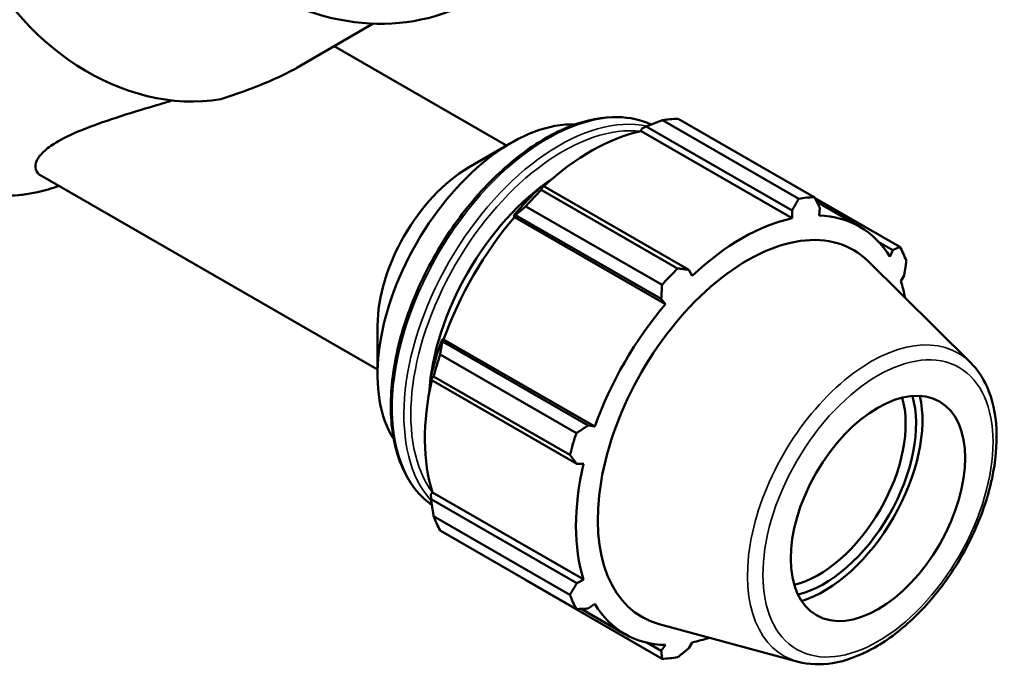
# Model space of a CAD drawing. Header units: millimetres. Extents: x 0 to 1075, y -415 to 829.
# Tile 9 of 10: x 916 to 1075, y 613 to 719. Entities that reach past the tile are written whole.
import ezdxf

# ---------------------------------------------------------------- set-up
doc = ezdxf.new("R2010")
doc.units = ezdxf.units.MM
doc.layers.add('Visible (ANSI)', color=7, linetype='Continuous', lineweight=50)
doc.layers.add('Visible Narrow (ANSI)', color=7, linetype='Continuous', lineweight=35)

msp = doc.modelspace()

# ---------------------------------------------------------------- linework, layer by layer
at = {"layer": 'Visible (ANSI)'}
for p, q in [((960.671, 711.291), (973.022, 718.459)), ((966.694, 714.786), (994.67, 698.676)), ((1042.044, 690.059), (1019.939, 702.789)), ((1022.47, 703.034), (1044.575, 690.305)), ((1016.491, 700.997), (1016.578, 701.367)), ((1016.491, 700.997), (1040.994, 686.886)), ((1016.578, 701.367), (1017.332, 701.773)), ((1017.332, 701.773), (1040.973, 688.159)), ((988.516, 695.104), (995.415, 699.108)), ((919.259, 693.74), (973.756, 662.357)), ((1000.594, 692.134), (1000.188, 691.929)), ((1000.306, 691.483), (1022.411, 678.753)), ((1024.235, 678.52), (1000.594, 692.134)), ((1058.458, 682.248), (1044.621, 690.216)), ((1019.88, 676.084), (997.775, 688.813)), ((1040.973, 688.159), (1040.994, 686.886)), ((1044.977, 689.525), (1051.915, 685.53)), ((1045.336, 687.307), (1045.455, 688.593)), ((995.799, 687.3), (996.111, 687.406)), ((995.933, 687.079), (995.799, 687.3)), ((995.933, 687.079), (1020.437, 672.969)), ((996.111, 687.406), (1019.753, 673.792)), ((1055.024, 683.03), (1057.291, 681.725)), ((1057.291, 681.725), (1056.802, 680.653)), ((1069.894, 663.503), (1053.295, 679.928)), ((1024.779, 677.549), (1024.235, 678.52)), ((1058.601, 676.669), (1059.148, 677.612)), ((1019.753, 673.792), (1020.437, 672.969)), ((973.756, 669.473), (973.756, 661.496)), ((984.276, 666.906), (984.21, 667.227)), ((984.21, 667.227), (984.467, 667.22)), ((1007.917, 653.292), (984.276, 666.906)), ((984.467, 667.22), (1008.971, 653.109)), ((983.892, 664.767), (1005.997, 652.038)), ((982.392, 661.106), (982.419, 660.655)), ((1004.949, 648.508), (982.844, 661.237)), ((982.419, 660.655), (1006.061, 647.041)), ((1008.971, 653.109), (1007.917, 653.292)), ((1006.061, 647.041), (1007.173, 647.053)), ((982.392, 642.156), (982.669, 642.416)), ((982.419, 641.302), (982.392, 642.156)), ((982.669, 642.416), (1007.173, 628.305)), ((1006.061, 627.688), (982.419, 641.302)), ((982.844, 638.537), (1004.949, 625.808)), ((1005.997, 623.486), (983.892, 636.215)), ((997.775, 628.158), (1019.88, 615.429)), ((1007.173, 628.305), (1006.061, 627.688)), ((1007.917, 623.575), (1008.971, 624.321)), ((1006.779, 623.521), (1013.859, 619.444)), ((1041.934, 614.95), (1019.397, 621.063)), ((1019.753, 616.706), (1017.43, 618.044)), ((1024.235, 617.141), (1024.779, 618.088)), ((1020.437, 617.667), (1019.753, 616.706))]:
    msp.add_line(p, q, dxfattribs=at)
for centre, major_axis, ratio, start_param, end_param in [((967.649, 760.293), (-21.954, 37.831), 0.8159693, 0, 3.1415927), ((937.881, 743.019), (-19.515, 33.628), 0.8159693, 0, 2.8397056), ((1010.122, 665.596), (20.46, 35.53), 0.5780931, 0.3435016, 0.4380292), ((995.499, 674.017), (15.345, 26.647), 0.5780931, 0.2913438, 2.8502489), ((1008.383, 666.598), (19.028, 33.043), 0.5780931, 0.4780318, 1.0719493), ((988.573, 678.005), (-10.457, -18.159), 0.5780931, 3.9289245, 5.4958534), ((1003.805, 669.234), (-15.345, -26.647), 0.5780931, 3.998802, 5.425976), ((1008.383, 666.598), (-19.233, -33.398), 0.5780931, 4.2304897, 4.4050227), ((1010.122, 665.596), (20.46, 35.53), 0.5780931, 1.1288997, 1.2234273), ((1032.227, 652.867), (20.46, 35.53), 0.5780931, 0.3435016, 0.4380292), ((1008.383, 666.598), (19.028, 33.043), 0.5780931, 1.26343, 1.8742952), ((1032.887, 652.487), (-19.028, -33.043), 0.5780931, 3.6196245, 4.2304897), ((1032.887, 652.487), (19.028, 33.043), 0.5780931, 5.975819, 6.5866842), ((1033.754, 651.988), (17.144, 29.772), 0.5780931, 6.1320197, 9.5759436), ((1032.227, 652.867), (20.46, 35.53), 0.5780931, 5.8412887, 5.9358163), ((1032.227, 652.867), (-20.46, -35.53), 0.5780931, 4.2704924, 4.36502), ((1032.887, 652.487), (19.028, 33.043), 0.5780931, 5.6993389, 5.8012861), ((1032.887, 652.487), (-19.028, -33.043), 0.5780931, 4.4050227, 5.0158879), ((1008.383, 666.598), (-19.233, -33.398), 0.5780931, 5.0158879, 5.1904208), ((1010.122, 665.596), (20.46, 35.53), 0.5780931, 1.9142979, 2.0088255), ((1008.383, 666.598), (19.028, 33.043), 0.5780931, 2.0656152, 2.6596934), ((1046.087, 644.886), (10.579, 18.372), 0.5780931, 3.6434386, 5.7813393), ((1046.087, 644.886), (11.302, 19.626), 0.5780931, 3.7001981, 5.7245799), ((1045.239, 645.374), (-9.981, -17.332), 0.5780931, 0.5028948, 2.6386979), ((1032.227, 652.867), (-20.46, -35.53), 0.5780931, 5.0558906, 5.1504181), ((1032.887, 652.487), (-19.028, -33.043), 0.5780931, 5.1904208, 5.8012861), ((1010.122, 665.596), (-20.46, -35.53), 0.5780931, 5.8412887, 5.9358163), ((1032.227, 652.867), (-20.46, -35.53), 0.5780931, 5.8412887, 5.9358163), ((1032.887, 652.487), (-19.028, -33.043), 0.5780931, 5.975819, 6.5866842), ((1032.887, 652.487), (19.028, 33.043), 0.5780931, 3.6196245, 3.7254391), ((1032.227, 652.867), (-20.46, -35.53), 0.5780931, 0.3435016, 0.4380292)]:
    msp.add_ellipse(centre, major_axis=major_axis, ratio=ratio, start_param=start_param, end_param=end_param, dxfattribs=at)
msp.add_ellipse((1054.896, 639.813), major_axis=(-9.981, -17.332), ratio=0.5780931, dxfattribs=at)
for points, knots in [([(889.324, 756.982), (886.579, 755.389), (884.144, 753.264), (880.13, 748.159), (878.557, 745.176), (876.42, 738.636), (875.869, 735.074), (875.85, 727.732), (876.391, 723.952), (878.513, 716.566), (880.096, 712.961), (884.146, 706.295), (886.612, 703.234), (892.181, 697.972), (895.283, 695.77), (901.807, 692.457), (905.228, 691.343), (912.029, 690.329), (915.409, 690.42), (919.789, 691.367), (920.947, 691.704), (922.071, 692.121)], [4.7151184, 4.7151184, 4.7151184, 4.7151184, 5.0290191, 5.0290191, 5.3450479, 5.3450479, 5.6649141, 5.6649141, 5.9872596, 5.9872596, 6.3105437, 6.3105437, 6.6340145, 6.6340145, 6.9572205, 6.9572205, 7.279299, 7.279299, 7.5985804, 7.5985804, 7.716667, 7.716667, 7.716667, 7.716667]), ([(960.671, 711.291), (960.646, 711.277), (960.621, 711.262), (959.62, 710.686), (958.501, 710.127), (956.086, 709.037), (954.79, 708.507), (951.773, 707.353), (950.031, 706.742), (948.356, 706.177)], [4.3642808, 4.3642808, 4.3642808, 4.3642808, 4.3749008, 4.3749008, 4.7892746, 4.7892746, 5.2036484, 5.2036484, 5.7312832, 5.7312832, 5.7312832, 5.7312832]), ([(940.481, 705.992), (939.839, 705.798), (939.201, 705.606), (936.342, 704.747), (934.175, 704.096), (930.083, 702.786), (928.158, 702.127), (924.699, 700.765), (923.164, 700.061), (921.108, 698.868), (920.374, 698.366), (919.193, 697.322), (918.747, 696.779), (918.249, 695.726), (918.197, 695.214), (918.49, 694.356), (918.805, 694.002), (919.259, 693.74)], [-9.4202017, -9.4202017, -9.4202017, -9.4202017, -9.2052589, -9.2052589, -8.4502165, -8.4502165, -7.6951741, -7.6951741, -6.9401317, -6.9401317, -6.4616432, -6.4616432, -5.9831547, -5.9831547, -5.5046663, -5.5046663, -5.06075, -5.06075, -5.06075, -5.06075]), ([(1018.126, 702.087), (1016.472, 702.846), (1014.634, 703.25), (1010.262, 703.344), (1007.668, 702.837), (1002.325, 700.767), (999.573, 699.179), (994.224, 695.092), (991.628, 692.59), (986.858, 686.935), (984.683, 683.784), (980.968, 677.148), (979.427, 673.665), (977.133, 666.707), (976.381, 663.234), (975.749, 656.639), (975.871, 653.519), (977, 647.954), (978.006, 645.506), (980.313, 642.279), (981.366, 641.218), (982.557, 640.373)], [5.5532246, 5.5532246, 5.5532246, 5.5532246, 5.8061874, 5.8061874, 6.121586, 6.121586, 6.4446419, 6.4446419, 6.7683308, 6.7683308, 7.0913845, 7.0913845, 7.4141927, 7.4141927, 7.737316, 7.737316, 8.0610677, 8.0610677, 8.3836775, 8.3836775, 8.5865893, 8.5865893, 8.5865893, 8.5865893]), ([(1041.934, 614.95), (1043.69, 614.474), (1045.587, 614.414), (1049.648, 615.073), (1051.825, 615.868), (1056.203, 618.26), (1058.403, 619.893), (1062.548, 623.795), (1064.492, 626.064), (1067.94, 631), (1069.445, 633.665), (1071.877, 639.139), (1072.804, 641.948), (1073.982, 647.456), (1074.23, 650.154), (1073.978, 655.18), (1073.478, 657.51), (1071.907, 661.054), (1071.007, 662.401), (1069.894, 663.503)], [2.5092938, 2.5092938, 2.5092938, 2.5092938, 2.7980291, 2.7980291, 3.1162465, 3.1162465, 3.447868, 3.447868, 3.7788264, 3.7788264, 4.1081571, 4.1081571, 4.4375704, 4.4375704, 4.7687038, 4.7687038, 5.100029, 5.100029, 5.3485553, 5.3485553, 5.3485553, 5.3485553])]:
    msp.add_open_spline(points, degree=3, knots=knots, dxfattribs=at)
for points, weights in [([(1017.332, 701.773), (1018.598, 702.277), (1019.939, 702.789)], [1.00556353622, 1.01061768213, 1.0148680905]), ([(1000.306, 691.483), (1000.441, 691.821), (1000.594, 692.134)], [1.0148680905, 1.01061768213, 1.00556353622]), ([(1040.973, 688.159), (1041.501, 689.087), (1042.044, 690.059)], [1.00303636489, 1.00192606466, 1]), ([(1044.575, 690.305), (1045.028, 689.429), (1045.455, 688.593)], [1, 1.00192606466, 1.00303636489]), ([(996.111, 687.406), (996.915, 688.102), (997.775, 688.813)], [1.00556353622, 1.01061768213, 1.0148680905]), ([(1057.291, 681.725), (1057.866, 681.979), (1058.458, 682.248)], [1.00303636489, 1.00192606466, 1]), ([(1022.411, 678.753), (1023.345, 678.632), (1024.235, 678.52)], [1, 1.00192606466, 1.00303636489]), ([(1059.506, 679.926), (1059.327, 678.743), (1059.148, 677.612)], [1, 1.00192606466, 1.00303636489]), ([(1019.753, 673.792), (1019.819, 674.912), (1019.88, 676.084)], [1.00303636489, 1.00192606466, 1]), ([(983.892, 664.767), (984.076, 665.865), (984.276, 666.906)], [1.0148680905, 1.01061768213, 1.00556353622]), ([(982.419, 660.655), (982.616, 660.947), (982.844, 661.237)], [1.00556353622, 1.01061768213, 1.0148680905]), ([(1005.997, 652.038), (1006.98, 652.676), (1007.917, 653.292)], [1, 1.00192606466, 1.00303636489]), ([(1006.061, 647.041), (1005.52, 647.757), (1004.949, 648.508)], [1.00303636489, 1.00192606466, 1]), ([(982.844, 638.537), (982.616, 639.955), (982.419, 641.302)], [1.0148680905, 1.01061768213, 1.00556353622]), ([(997.775, 628.158), (997.731, 628.214), (997.688, 628.27)], [1.0148680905, 1.01465273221, 1.01443531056]), ([(1004.949, 625.808), (1005.52, 626.765), (1006.061, 627.688)], [1, 1.00192606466, 1.00303636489]), ([(1007.917, 623.575), (1006.98, 623.529), (1005.997, 623.486)], [1.00303636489, 1.00192606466, 1]), ([(1019.88, 615.429), (1019.819, 616.079), (1019.753, 616.706)], [1, 1.00192606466, 1.00303636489]), ([(1024.235, 617.141), (1023.345, 616.421), (1022.411, 615.674)], [1.00303636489, 1.00192606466, 1])]:
    msp.add_rational_spline(points, weights, degree=2, dxfattribs=at)
at = {"layer": 'Visible Narrow (ANSI)'}
for centre, major_axis, ratio, start_param, end_param in [((907.619, 725.456), (18.295, -31.526), 0.8159693, 3.1415927, 6.1402285), ((1001.351, 670.647), (-17.8, -30.911), 0.5780931, 3.1975795, 6.2259196), ((1003.24, 669.56), (17.8, 30.911), 0.5780931, 0.1837003, 2.9563731), ((1003.805, 669.234), (-17.401, -30.218), 0.5780931, 3.3864667, 6.0356235), ((1053.776, 640.458), (14.141, 24.556), 0.5780931, 6.1320197, 9.5759436)]:
    msp.add_ellipse(centre, major_axis=major_axis, ratio=ratio, start_param=start_param, end_param=end_param, dxfattribs=at)
msp.add_ellipse((1054.896, 639.813), major_axis=(-13.165, -22.861), ratio=0.5780931, dxfattribs=at)

doc.saveas('drawing.dxf')
